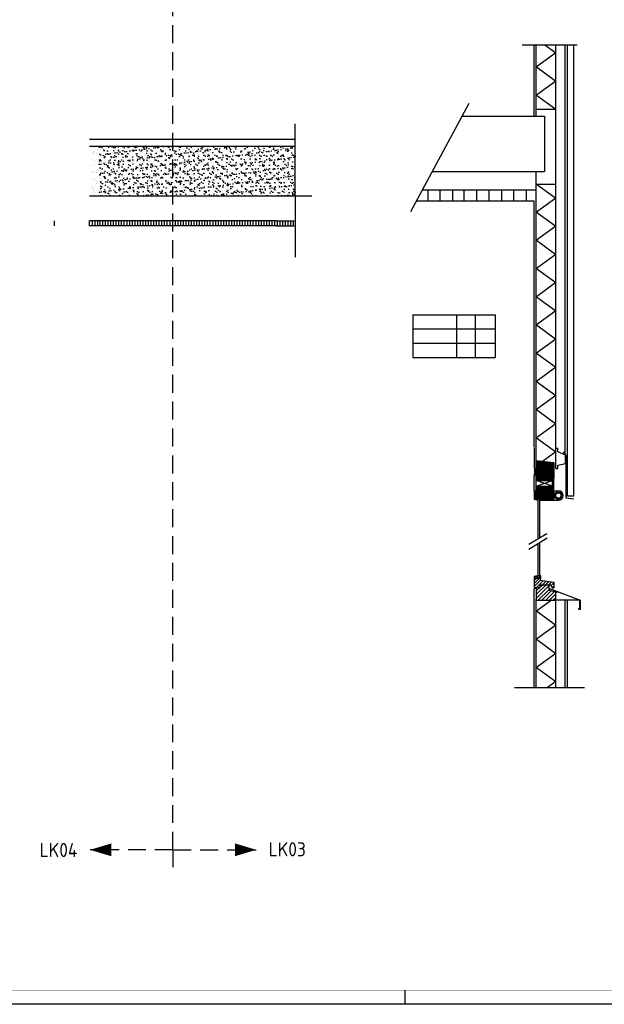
# Model space of a CAD drawing. Header units: millimetres. Extents: x -6587 to 112313, y 244 to 84344.
# Tile 29 of 58: x 44154 to 64874, y 244 to 35121. Entities that reach past the tile are written whole.
import ezdxf
from ezdxf.enums import TextEntityAlignment as Align

# ---------------------------------------------------------------- set-up
doc = ezdxf.new("R2010")
doc.units = ezdxf.units.MM
doc.header["$LTSCALE"] = 100
doc.linetypes.add('HIDDEN', pattern=[9.525, 6.35, -3.175])
doc.layers.get('0').update_dxf_attribs({"linetype": 'CONTINUOUS'})
for name, color, linetype in [('BL$4----', 7, 'CONTINUOUS'), ('BOUW', 8, 'CONTINUOUS'), ('EL63101-_LICHT-ARM', 3, 'CONTINUOUS'), ('KABELGOOT', 8, 'CONTINUOUS'), ('LIJN025', 10, 'CONTINUOUS'), ('LIJN050', 90, 'CONTINUOUS'), ('LIJN070', 130, 'CONTINUOUS'), ('TEKST25', 10, 'CONTINUOUS'), ('TEKST35', 50, 'CONTINUOUS'), ('TEKST50', 90, 'CONTINUOUS')]:
    doc.layers.add(name, color=color, linetype=linetype)
doc.styles.add('ISO', font='iso.shx')
doc.styles.add('MAATVOERING', font='iso.shx')
doc.styles.add('ROMAND', font='romand')
doc.styles.get("Standard").update_dxf_attribs({"font": 'iso.shx'})
doc.styles.add('TECHNIC', font='technic_.ttf')

# ---------------------------------------------------------------- blocks, each defined once
blk = doc.blocks.new('A0-G')
at = {"layer": 'LIJN025'}
blk.add_line((644, 0), (644, 5), dxfattribs=at)
blk.add_lwpolyline([(1189, 841), (1189, 0), (0, 0), (0, 841)], close=True, dxfattribs=at)
at = {"layer": 'LIJN050', "const_width": 0.2}
blk.add_lwpolyline([(1184, 836), (25, 836), (25, 5), (1184, 5)], close=True, dxfattribs=at)
at = {"layer": 'TEKST25', "style": 'ROMAND', "width": 2.899115}
blk.add_attdef('STATUS', text='', height=2.5, dxfattribs=at).set_placement((1143, 71.5), (1182, 71.5), align=Align.FIT)
at = {"layer": 'TEKST25', "style": 'ISO'}
for tag, p in [('E', (1144.25, 66)), ('NAAM-E', (1155.75, 66)), ('DATUM-E', (1174, 66)), ('D', (1144.25, 61)), ('NAAM-D', (1155.75, 61)), ('DATUM-D', (1174, 61)), ('C', (1144.25, 56)), ('NAAM-C', (1155.75, 56)), ('DATUM-C', (1174, 56)), ('B', (1144.25, 51)), ('NAAM-B', (1155.75, 51)), ('DATUM-B', (1174, 51)), ('A', (1144.25, 46)), ('NAAM-A', (1155.75, 46)), ('DATUM-A', (1174, 46))]:
    blk.add_attdef(tag, text='', height=2.5, dxfattribs=at).set_placement(p, align=Align.CENTER)
for tag, p in [('DATUM', (1021.75, 36.25)), ('SCHAAL', (1057, 36.25)), ('GETEKEND', (1087.25, 36.25)), ('GECONTOL.', (1122, 36.25)), ('FORMAAT', (1152.25, 28.25))]:
    blk.add_attdef(tag, p, '', height=2.5, dxfattribs=at)
at = {"layer": 'TEKST35', "style": 'ISO'}
for tag, p in [('PROJECT', (1023.5, 72.5)), ('PLAATS', (1023.5, 63.5)), ('INSTALLATIE-REGEL1', (1023.5, 52.5)), ('INSTALLATIE-REGEL2', (1023.5, 43.5))]:
    blk.add_attdef(tag, p, '', height=4, dxfattribs=at)
blk.add_attdef('PROJ.NR.', text='', height=4, dxfattribs=at).set_placement((1170, 23), align=Align.CENTER)
at = {"layer": 'TEKST50', "style": 'ISO'}
blk.add_attdef('FILE-NAAM', text='', height=5, dxfattribs=at).set_placement((1162.5, 7.5), align=Align.CENTER)
blk = doc.blocks.new('XREF')
at = {"layer": 'BL$4----', "linetype": 'Continuous'}
h = blk.add_hatch(dxfattribs=at)
h.set_pattern_fill('ANSI31', color=8, scale=10, style=0)
h.set_pattern_definition([(135, (255627.187, 8486.433), (22.45064, 22.45064), [])])
h.paths.add_polyline_path([(218805, 33325), (219426, 33256), (219426, 33031), (219303, 33031), (219303, 32969), (218982, 32969), (218982, 33031), (218805, 33031)])
h = blk.add_hatch(dxfattribs=at)
h.set_pattern_fill('ANSI31', color=8, scale=10, style=0)
h.set_pattern_definition([(45, (184360.118, 8486.07), (-22.45064, 22.45064), [])])
h.paths.add_polyline_path([(219426, 32265), (219303, 32265), (219303, 32202), (218845, 32202), (218845, 32265), (218731, 32265), (218731, 32012), (218856, 32012), (218940, 32012), (218940, 31930), (219426, 31930)])
h.paths.add_polyline_path([(219303, 32202), (219303, 32265), (219376, 32265), (219376, 32425), (218807, 32425), (218805, 32424), (218805, 32265), (218845, 32265), (218845, 32202)])
h.paths.add_polyline_path([(219426, 32696), (219426, 33031), (219303, 33031), (219303, 32968), (218982, 32968), (218982, 33031), (218731, 33031), (218731, 32830), (219001, 32830), (219001, 32696)])
h.paths.add_polyline_path([(218805, 32627), (219376, 32627), (219376, 32696), (219001, 32696), (219001, 32830), (218805, 32830)])
h = blk.add_hatch(dxfattribs=at)
h.set_pattern_fill('ANSI31', color=8, scale=5, style=0)
h.set_pattern_definition([(315, (197941.43, 40380.776), (-11.22532, -11.22532), [])])
h.paths.add_polyline_path([(218731, 31954), (218731, 32012), (218856, 32012), (218856, 31931)])
h = blk.add_hatch(dxfattribs=at)
h.set_pattern_fill('ANSI31', color=8, scale=5, style=0)
h.set_pattern_definition([(45, (197941.43, 20805.97), (-11.22532, 11.22532), [])])
h.paths.add_polyline_path([(218731, 29233), (218731, 29174), (218856, 29174), (218856, 29256)])
h = blk.add_hatch(dxfattribs=at)
h.set_pattern_fill('ANSI31', color=8, scale=25, style=0)
h.set_pattern_definition([(45, (182397.22, 12579.51), (-56.1266, 56.1266), [])])
h.paths.add_polyline_path([(219319, 28939), (219369, 28829), (219426, 28829), (219426, 29028), (218938, 29098), (218938, 29174), (218731, 29174), (218731, 28839), (218936, 28839), (218936, 28939)])
h = blk.add_hatch(dxfattribs=at)
h.set_pattern_fill('VUIL', color=8, scale=3.75, style=0)
h.set_pattern_definition([(45, (182397.22, 12579.51), (-66.29126, 66.29126), [])])
h.paths.add_polyline_path([(219259, 28939), (218936, 28939), (218936, 28839), (218806, 28839), (218806, 28389), (219501, 28389), (219501, 28671), (219259, 28739)])
at = {"layer": 'BOUW'}
h = blk.add_hatch(dxfattribs=at)
h.set_pattern_fill('AR-SAND', color=256, scale=5, style=0)
h.set_pattern_definition([(37.5, (211140.67, -56897.86), (-8.00016, 244.7066), [0, -193.04, 0, -215.9, 0, -206.375]), (7.5, (211140.67, -56897.86), (224.7616, 358.4126), [0, -104.14, 0, -173.99, 0, -66.675]), (327.5, (210984.46, -56897.86), (395.4962, 0.7186), [0, -63.5, 0, -228.6, 0, -298.45]), (317.5, (210984.46, -56897.86), (381.7782, 111.4647), [0, -31.75, 0, -149.86, 0, -171.45])])
h.paths.add_polyline_path([(210265, 42703), (210265, 44470), (206140, 44470), (203302, 44470), (203302, 42703)])
at = {"layer": 'BL$4----', "color": 8, "linetype": 'Continuous'}
for p, q in [((218301, 48066), (220251, 48066)), ((218730, 45531), (218730, 48060)), ((218805, 45528), (218805, 48066)), ((219102, 48066), (219500, 47779)), ((219500, 41320), (219500, 48066)), ((219830, 47058), (219830, 48066)), ((219906, 45582), (219906, 48066)), ((220130, 32081), (220130, 48066)), ((219500, 47779), (218809, 47279)), ((218809, 47279), (219500, 46779)), ((219830, 33558), (219832, 47252)), ((219500, 46779), (218809, 46279)), ((218809, 46279), (219500, 45779)), ((219906, 32081), (219906, 46298)), ((214363, 42156), (216427, 46002)), ((218801, 45780), (219486, 45780)), ((216176, 45531), (219099, 45531)), ((219099, 45531), (219099, 43581)), ((215129, 43581), (219099, 43581)), ((218805, 34541), (218805, 43567)), ((214780, 42931), (218801, 42931)), ((214971, 42535), (214971, 42930)), ((215395, 42535), (215395, 42930)), ((215849, 42535), (215849, 42930)), ((216244, 42535), (216244, 42930)), ((216698, 42535), (216698, 42930)), ((217132, 42535), (217132, 42930)), ((217585, 42535), (217585, 42930)), ((218010, 42535), (218010, 42930)), ((218463, 42535), (218463, 42930)), ((218801, 43123), (219486, 43123)), ((218809, 43127), (219500, 42627)), ((219500, 42634), (218809, 42134)), ((214565, 42531), (218730, 42531)), ((218731, 33924), (218730, 42536)), ((218809, 42134), (219500, 41634)), ((219500, 41641), (218809, 41141)), ((219500, 33059), (219500, 41479)), ((218809, 41141), (219500, 40641)), ((219500, 40641), (218809, 40141)), ((218809, 40141), (219500, 39641)), ((219500, 39641), (218809, 39141)), ((218809, 39141), (219500, 38641)), ((214425, 38503), (217346, 38503)), ((214425, 38503), (214425, 36993)), ((215978, 38503), (215978, 36993)), ((216636, 38503), (216636, 36993)), ((217346, 38503), (217346, 36993)), ((219500, 38641), (218809, 38141)), ((218809, 38141), (219500, 37641)), ((214425, 38003), (217346, 38003)), ((214425, 37493), (217346, 37493)), ((219500, 37641), (218809, 37141)), ((214425, 36993), (217346, 36993)), ((218809, 37141), (219500, 36641)), ((219500, 36641), (218809, 36141)), ((218809, 36141), (219500, 35641)), ((219500, 35641), (218809, 35141)), ((218809, 35141), (219500, 34641)), ((218805, 33057), (218805, 34541)), ((219500, 34641), (218809, 34141)), ((218731, 33822), (218731, 34387)), ((218809, 34141), (219500, 33641)), ((218731, 33796), (218731, 33057)), ((218805, 33159), (218805, 33724)), ((219500, 33641), (219029, 33300)), ((219500, 33776), (219567, 33776)), ((219567, 33644), (219567, 33776)), ((219835, 33529), (219567, 33644)), ((219857, 33526), (219764, 33641)), ((219835, 33229), (219835, 33529)), ((219857, 33526), (219857, 32016)), ((219426, 33256), (218805, 33325)), ((218805, 33325), (218805, 33031)), ((219426, 33256), (219426, 33031)), ((219567, 33169), (219835, 33229)), ((219567, 33059), (219567, 33169)), ((218731, 33057), (218805, 33057)), ((218731, 33031), (218982, 33031)), ((218731, 32830), (219001, 32830)), ((218731, 32265), (218731, 32830)), ((218805, 32265), (218805, 32830)), ((218982, 32968), (218982, 33031)), ((219303, 32968), (218982, 32968)), ((219001, 32830), (219001, 32696)), ((219303, 33031), (219303, 32968)), ((219303, 33031), (219426, 33031)), ((219426, 33031), (219426, 32696)), ((219500, 33059), (219567, 33059)), ((218805, 32627), (219376, 32627)), ((218805, 32424), (219376, 32627)), ((219376, 32425), (218805, 32627)), ((219001, 32696), (219426, 32696)), ((219376, 32265), (219376, 32696)), ((219426, 32265), (219426, 32696)), ((218731, 32265), (218731, 31954)), ((218731, 32265), (218845, 32265)), ((218805, 32425), (219376, 32425)), ((218845, 32202), (218845, 32265)), ((219303, 32202), (218845, 32202)), ((219303, 32265), (219303, 32202)), ((219303, 32265), (219426, 32265)), ((219426, 32265), (219426, 31930)), ((219426, 32265), (219589, 32261)), ((218731, 32012), (218856, 32012)), ((218856, 31931), (218731, 31954)), ((218856, 31931), (218856, 32012)), ((218856, 32012), (218940, 32012)), ((218866, 30579), (218866, 31995)), ((218866, 31995), (218931, 31995)), ((218931, 30622), (218931, 31995)), ((218940, 32012), (218940, 31930)), ((218940, 31930), (219426, 31930)), ((219426, 31930), (219589, 31933)), ((219857, 32016), (220130, 31978)), ((220130, 32081), (219906, 32081)), ((218539, 30375), (219182, 30754)), ((218539, 30202), (219194, 30604)), ((218866, 29189), (218866, 30404)), ((218931, 29189), (218931, 30443)), ((218856, 29256), (218731, 29233)), ((218731, 29233), (218731, 28839)), ((218731, 29174), (218938, 29174)), ((218956, 29256), (218856, 29256)), ((218856, 29174), (218856, 29256)), ((218861, 29179), (218941, 29179)), ((218861, 29174), (218861, 29179)), ((218938, 29174), (218938, 29098)), ((218938, 29098), (219426, 29028)), ((218941, 29179), (218941, 29155)), ((218956, 29179), (218941, 29179)), ((218941, 29155), (218946, 29155)), ((218946, 29162), (218946, 29179)), ((218946, 29162), (218955, 29162)), ((218946, 29155), (218946, 29162)), ((218955, 29162), (218956, 29179)), ((218955, 29162), (218955, 29155)), ((218955, 29155), (218960, 29155)), ((218956, 29256), (218956, 29179)), ((218960, 29256), (218956, 29256)), ((218960, 29155), (218960, 29256)), ((219426, 29028), (219426, 28829)), ((218806, 28800), (218730, 28800)), ((218730, 25294), (218730, 28787)), ((218731, 28839), (218936, 28839)), ((218731, 28839), (218938, 28839)), ((218806, 28839), (218806, 28389)), ((218936, 28939), (219319, 28939)), ((218936, 28939), (218936, 28839)), ((219259, 28739), (219259, 28939)), ((219501, 28671), (219259, 28739)), ((219267, 28803), (220365, 28388)), ((219267, 28778), (219267, 28803)), ((219291, 28770), (219267, 28778)), ((219319, 28939), (219369, 28829)), ((219369, 28829), (219426, 28829)), ((219501, 28389), (219501, 28671)), ((219501, 28671), (219550, 28671)), ((218805, 25294), (218805, 28428)), ((218806, 28389), (219501, 28389)), ((219348, 28389), (218809, 28000)), ((219500, 25294), (219500, 28381)), ((220365, 28388), (219510, 28388)), ((219831, 25294), (219831, 28388)), ((219906, 25294), (219906, 28388)), ((220348, 28075), (220348, 28388)), ((220365, 28388), (220365, 28059)), ((218809, 28008), (219500, 27508)), ((220312, 28059), (220312, 28096)), ((220312, 28096), (220332, 28096)), ((220365, 28059), (220312, 28059)), ((220332, 28096), (220332, 28075)), ((220332, 28075), (220348, 28075)), ((219500, 27508), (218809, 27008)), ((218809, 27008), (219500, 26508)), ((219500, 26508), (218809, 26008)), ((218809, 26008), (219500, 25508)), ((219500, 25508), (219203, 25294)), ((218027, 25294), (220519, 25294))]:
    blk.add_line(p, q, dxfattribs=at)
for radius in [133, 95]:
    blk.add_circle((219589, 32097), radius, dxfattribs=at)
blk.add_arc((219589, 32097), 164, 270, 90, dxfattribs=at)
at = {"layer": 'BOUW'}
for p, q in [((210265, 42703), (210265, 45267)), ((202973, 44720), (210265, 44720)), ((202973, 44470), (206140, 44470)), ((203188, 44433), (203188, 44433)), ((203299, 44408), (203299, 44408)), ((206140, 44470), (210265, 44470)), ((203036, 43991), (203036, 43991)), ((203094, 44251), (203094, 44251)), ((203097, 44237), (203097, 44237)), ((203098, 44272), (203098, 44272)), ((203117, 44229), (203117, 44229)), ((203145, 44290), (203145, 44290)), ((203146, 43954), (203146, 43954)), ((203153, 44046), (203153, 44046)), ((203158, 44207), (203158, 44207)), ((203224, 44215), (203224, 44215)), ((203227, 44128), (203227, 44128)), ((203290, 44115), (203290, 44115)), ((203307, 44163), (203307, 44163)), ((203327, 44229), (203327, 44229)), ((203354, 44012), (203354, 44012)), ((203377, 43991), (203377, 43991)), ((203439, 44272), (203439, 44272)), ((203051, 43797), (203051, 43797)), ((203103, 43916), (203103, 43916)), ((203103, 43871), (203103, 43871)), ((203106, 43778), (203106, 43778)), ((203161, 43801), (203161, 43801)), ((203200, 43919), (203200, 43919)), ((203232, 43662), (203232, 43662)), ((203249, 43636), (203249, 43636)), ((203256, 43641), (203256, 43641)), ((203275, 43893), (203275, 43893)), ((203303, 43601), (203303, 43601)), ((203315, 43918), (203315, 43918)), ((203323, 43674), (203323, 43674)), ((203341, 43902), (203341, 43902)), ((203393, 43797), (203393, 43797)), ((203445, 43916), (203445, 43916)), ((203025, 43539), (203025, 43539)), ((203050, 43535), (203050, 43535)), ((203051, 43580), (203051, 43580)), ((203063, 43283), (203063, 43283)), ((203100, 43478), (203100, 43478)), ((203111, 43312), (203111, 43312)), ((203117, 43589), (203117, 43589)), ((203117, 43544), (203117, 43544)), ((203134, 43291), (203134, 43291)), ((203169, 43556), (203169, 43556)), ((203177, 43312), (203177, 43312)), ((203220, 43557), (203220, 43557)), ((203331, 43429), (203331, 43429)), ((203352, 43318), (203352, 43318)), ((203366, 43539), (203366, 43539)), ((203392, 43580), (203392, 43580)), ((203405, 43283), (203405, 43283)), ((203458, 43589), (203458, 43589)), ((203030, 43074), (203030, 43074)), ((203053, 43052), (203053, 43052)), ((203059, 42999), (203059, 42999)), ((203112, 42965), (203112, 42965)), ((203112, 42930), (203112, 42930)), ((203113, 42999), (203113, 42999)), ((203168, 43221), (203168, 43221)), ((203185, 43067), (203185, 43067)), ((203202, 43160), (203202, 43160)), ((203234, 43230), (203234, 43230)), ((203245, 43189), (203245, 43189)), ((203285, 42908), (203285, 42908)), ((203337, 43244), (203337, 43244)), ((203339, 43184), (203339, 43184)), ((203347, 42940), (203347, 42940)), ((203351, 42917), (203351, 42917)), ((203371, 43074), (203371, 43074)), ((203395, 43052), (203395, 43052)), ((203454, 42999), (203454, 42999)), ((203454, 42930), (203454, 42930)), ((210850, 42703), (202973, 42703)), ((203112, 42885), (203112, 42885)), ((203123, 42839), (203123, 42839)), ((203193, 42822), (203193, 42822)), ((203250, 42724), (203250, 42724)), ((203305, 42842), (203305, 42842)), ((210265, 42703), (210265, 40536)), ((201728, 41653), (201728, 41828)), ((209603, 41828), (202973, 41828)), ((209603, 41653), (202973, 41653)), ((202976, 41653), (202976, 41828)), ((203071, 41653), (203071, 41828)), ((203166, 41653), (203166, 41828)), ((203262, 41653), (203262, 41828)), ((203347, 41653), (203347, 41828)), ((203442, 41653), (203442, 41828)), ((203538, 41653), (203538, 41828)), ((203633, 41653), (203633, 41828)), ((203728, 41653), (203728, 41828)), ((203823, 41653), (203823, 41828)), ((203919, 41653), (203919, 41828)), ((204014, 41653), (204014, 41828)), ((204109, 41653), (204109, 41828)), ((204204, 41653), (204204, 41828)), ((204300, 41653), (204300, 41828)), ((204395, 41653), (204395, 41828)), ((204490, 41653), (204490, 41828)), ((204585, 41653), (204585, 41828)), ((204681, 41653), (204681, 41828)), ((204776, 41653), (204776, 41828)), ((204871, 41653), (204871, 41828)), ((204966, 41653), (204966, 41828)), ((205062, 41653), (205062, 41828)), ((205157, 41653), (205157, 41828)), ((205252, 41653), (205252, 41828)), ((205347, 41653), (205347, 41828)), ((205443, 41653), (205443, 41828)), ((205538, 41653), (205538, 41828)), ((205633, 41653), (205633, 41828)), ((205728, 41653), (205728, 41828)), ((205824, 41653), (205824, 41828)), ((205919, 41653), (205919, 41828)), ((206014, 41653), (206014, 41828)), ((206109, 41653), (206109, 41828)), ((206205, 41653), (206205, 41828)), ((206300, 41653), (206300, 41828)), ((206395, 41653), (206395, 41828)), ((206490, 41653), (206490, 41828)), ((206586, 41653), (206586, 41828)), ((206681, 41653), (206681, 41828)), ((206776, 41653), (206776, 41828)), ((206871, 41653), (206871, 41828)), ((206967, 41653), (206967, 41828)), ((207062, 41653), (207062, 41828)), ((207157, 41653), (207157, 41828)), ((207252, 41653), (207252, 41828)), ((207348, 41653), (207348, 41828)), ((207443, 41653), (207443, 41828)), ((207538, 41653), (207538, 41828)), ((207633, 41653), (207633, 41828)), ((207729, 41653), (207729, 41828)), ((207824, 41653), (207824, 41828)), ((207919, 41653), (207919, 41828)), ((208014, 41653), (208014, 41828)), ((208110, 41653), (208110, 41828)), ((208205, 41653), (208205, 41828)), ((208300, 41653), (208300, 41828)), ((208395, 41653), (208395, 41828)), ((208491, 41653), (208491, 41828)), ((208586, 41653), (208586, 41828)), ((208681, 41653), (208681, 41828)), ((208776, 41653), (208776, 41828)), ((208872, 41653), (208872, 41828)), ((208967, 41653), (208967, 41828)), ((209062, 41653), (209062, 41828)), ((209157, 41653), (209157, 41828)), ((209253, 41653), (209253, 41828)), ((209348, 41653), (209348, 41828)), ((209443, 41653), (209443, 41828)), ((209538, 41653), (209538, 41828)), ((209603, 41828), (210228, 41828)), ((209603, 41653), (210228, 41653)), ((209633, 41653), (209633, 41828)), ((209728, 41653), (209728, 41828)), ((209823, 41653), (209823, 41828)), ((209918, 41653), (209918, 41828)), ((210013, 41653), (210013, 41828)), ((210108, 41653), (210108, 41828)), ((210203, 41653), (210203, 41828))]:
    blk.add_line(p, q, dxfattribs=at)
at = {"layer": 'BOUW', "style": 'TECHNIC'}
for tag, p in [('TKC', (236229, 52185)), ('BALIE', (236229, 51894))]:
    blk.add_attdef(tag, text='', height=250, dxfattribs=at).set_placement(p, align=Align.CENTER)
at = {"layer": 'KABELGOOT', "color": 8, "flags": 3}
blk.add_attdef('HULPSTUK', (188825, 76010, 3650), '', height=1, rotation=180, dxfattribs=at)
blk.add_attdef('HULPSTUK', (182644, 45781, 3650), '', height=1, dxfattribs=at)

msp = doc.modelspace()

# ---------------------------------------------------------------- linework, layer by layer
at = {"layer": 'LIJN050'}
for points in [[(46646, 5716, 0, 453, 0), (47400, 5716, 453, 453, 0)], [(52537, 5716, 0, 453, 0), (51783, 5716, 453, 453, 0)]]:
    msp.add_lwpolyline(points, format="xyseb", dxfattribs=at)
at = {"layer": 'LIJN070', "linetype": 'HIDDEN'}
for p, q in [((49582, 5716), (49582, 78250)), ((49582, 5716), (46646, 5716)), ((49582, 5716), (49582, 5098)), ((49601, 5716), (52537, 5716))]:
    msp.add_line(p, q, dxfattribs=at)

# ---------------------------------------------------------------- block references
at = {"xscale": 100, "yscale": 100, "zscale": 100}
msp.add_blockref('A0-G', (-6587, 244), dxfattribs=at)
at = {"layer": 'EL63101-_LICHT-ARM'}
msp.add_blockref('XREF', (-156342, -13832), dxfattribs=at)

# ---------------------------------------------------------------- texts
at = {"layer": 'TEKST50', "style": 'MAATVOERING'}
for s, p in [('LK04', (44862, 5460)), ('LK03', (52978, 5484))]:
    msp.add_text(s, height=500, dxfattribs=at).set_placement(p)

doc.saveas('drawing.dxf')
